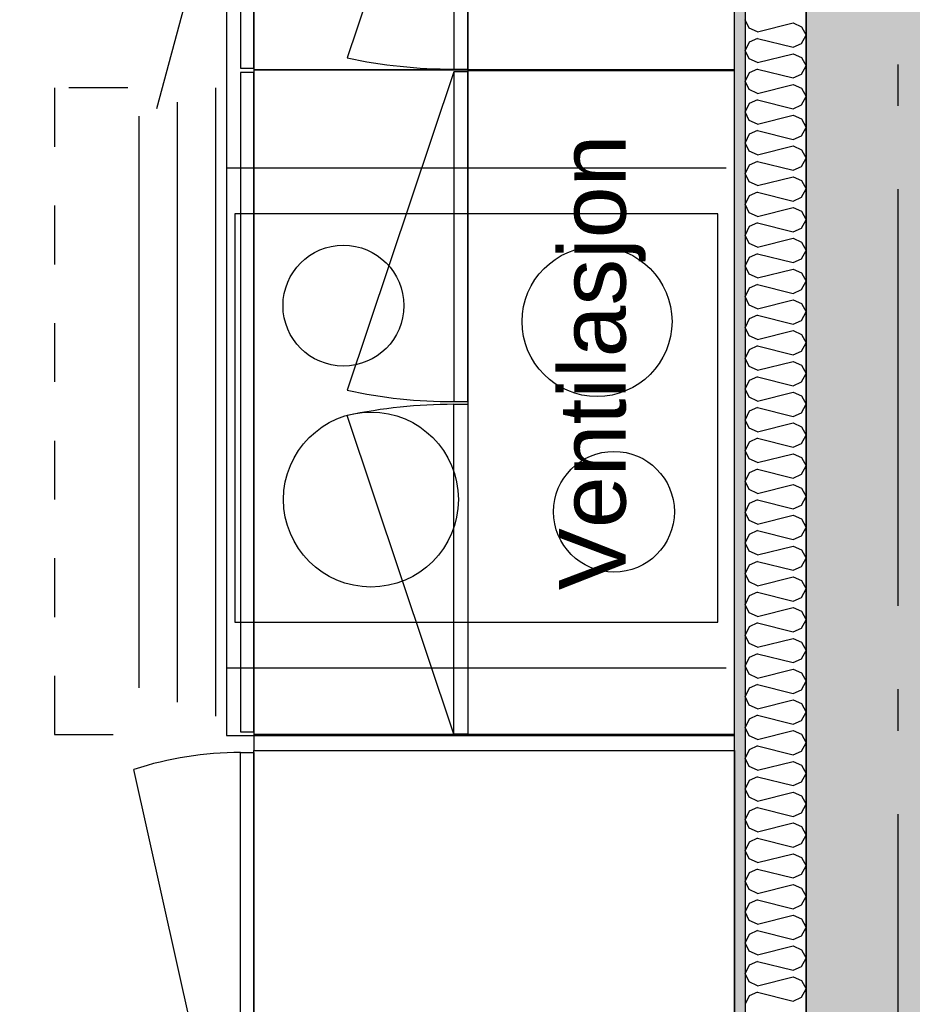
# Model space of a CAD drawing. Header units: millimetres. Extents: x -150 to 340931, y -1115 to 365939.
# Tile 149 of 253: x 293447 to 294519, y 354359 to 355541. Entities that reach past the tile are written whole.
import ezdxf
from ezdxf.enums import TextEntityAlignment as Align

# ---------------------------------------------------------------- set-up
doc = ezdxf.new("R2010")
doc.units = ezdxf.units.MM
doc.header["$LTSCALE"] = 0.5
doc.header["$MEASUREMENT"] = 0
for name, pattern in [('Akselinje', [1500, 1000, -200, 100, -200]), ('PLINE', [0]), ('Små Stiplet', [282.222222, 141.111111, -141.111111])]:
    doc.linetypes.add(name, pattern=pattern)
for name, color, linetype in [('0(Nye konstruksjoner)', 7, 'Continuous'), ('232- Ikke-bærende yttervegger (Skravur)(Nye konstruksjoner)', 7, 'Continuous'), ('232- Ikke-bærende yttervegger(Nye konstruksjoner)', 7, 'Continuous'), ('242- Ikke-bærende innervegger (Skravur)(Nye konstruksjoner)', 7, 'Continuous'), ('242- Ikke-bærende innervegger(Nye konstruksjoner)', 7, 'Continuous'), ('273- Kjøkkeninnredning(Nye konstruksjoner)', 7, 'Continuous'), ('82-- Modullinjer(Nye konstruksjoner)', 7, 'Continuous'), ('842-M___1_50 Målsetting bygning(Nye konstruksjoner)', 7, 'Continuous'), ('862- M___Nettoareal(Nye konstruksjoner)', 7, 'Continuous'), ('862- M___Nettoareal(Polylinje)(Nye konstruksjoner)', 7, 'Continuous'), ('862- M___Nettoareal(Tekst)(Nye konstruksjoner)', 7, 'Continuous'), ('878- Annen overflate_visuell informasjon(Nye konstruksjoner)', 7, 'Continuous')]:
    doc.layers.add(name, color=color, linetype=linetype)
doc.layers.add('236- Innvendig kledning og overflate(Nye konstruksjoner)', color=7, linetype='Continuous', lineweight=0)
doc.styles.add('GENERATED_STYLE_1', font='txt')
doc.styles.add('GENERATED_STYLE_3', font='arial.ttf')
doc.styles.add('GENERATED_STYLE_5', font='arial.ttf')
doc.dimstyles.new('GENERATED_STYLE__1', dxfattribs={"dimtxt": 100, "dimasz": 95, "dimexe": 0.18, "dimexo": 0.0625, "dimgap": 0, "dimtad": 1, "dimtih": 1, "dimtoh": 1, "dimdec": 0, "dimzin": 0, "dimdsep": 46, "dimtxsty": 'GENERATED_STYLE_3', "dimblk": 'ARROWHEAD_6', "dimblk1": 'ARROWHEAD_6', "dimblk2": 'ARROWHEAD_6', "dimcen": 0.09, "dimse1": 1, "dimse2": 1, "dimclrd": 256, "dimclre": 256, "dimclrt": 256, "dimadec": 1, "dimazin": 0, "dimtfac": 1, "dimtdec": 4, "dimtmove": 0, "dimatfit": 3, "dimfxl": 1, "dimtolj": 1, "dimtzin": 0, "dimarcsym": 0})

# ---------------------------------------------------------------- blocks, each defined once
blk = doc.blocks.new('LEILIGHET 7__2', base_point=(292118.6, 348580.7))
at = {"layer": '862- M___Nettoareal(Polylinje)(Nye konstruksjoner)', "linetype": 'PLINE', "flags": 128}
blk.add_lwpolyline([(294391, 356380.7), (286261, 356380.7), (286261, 348080.7), (289576, 348080.7), (289576, 349780.7), (294391, 349780.7)], close=True, dxfattribs=at)
at = {"layer": '862- M___Nettoareal(Tekst)(Nye konstruksjoner)', "style": 'GENERATED_STYLE_1'}
for tag, p in [('DUMMY_861', (288348.8, 358188.6)), ('ROOM_NAME', (287614.6, 358138.8)), ('DUMMY_862', (287614.6, 358000.4))]:
    blk.add_attdef(tag, text='', height=100, dxfattribs=at).set_placement(p, align=Align.TOP_LEFT)
blk = doc.blocks.new('STUE__37', base_point=(290949.5, 355025.2))
at = {"layer": '862- M___Nettoareal(Polylinje)(Nye konstruksjoner)', "linetype": 'PLINE', "flags": 128}
blk.add_lwpolyline([(289700, 349780.7), (294305, 349780.7), (294305, 356380.7), (289700, 356380.7), (289700, 355490.7), (289700, 354480.7)], close=True, dxfattribs=at)
at = {"layer": '862- M___Nettoareal(Tekst)(Nye konstruksjoner)', "style": 'GENERATED_STYLE_1'}
for tag, p in [('DUMMY_861', (291186.2, 355213.4)), ('ROOM_NAME', (290712.8, 355163.6)), ('DUMMY_862', (290712.8, 355025.2))]:
    blk.add_attdef(tag, text='', height=100, dxfattribs=at).set_placement(p, align=Align.TOP_LEFT)
blk = doc.blocks.new('Standard grid marker[85]', base_point=(294501, 363787.1))
at = {"layer": '82-- Modullinjer(Nye konstruksjoner)', "linetype": 'Akselinje'}
blk.add_line((294501, 363587.1), (294501, 339987.1), dxfattribs=at)
at = {"layer": '82-- Modullinjer(Nye konstruksjoner)', "style": 'GENERATED_STYLE_5'}
for tag, p in [('AC_MarkerText_1_0', (294501, 363963.5)), ('AC_MarkerText_1_1', (294501, 339713.5))]:
    blk.add_attdef(tag, text='', height=100, rotation=360, dxfattribs=at).set_placement(p, align=Align.TOP_CENTER)
blk = doc.blocks.new('7.01.05 Three Drawer unit[258]', base_point=(293728, 355480.7))
at = {"layer": '273- Kjøkkeninnredning(Nye konstruksjoner)', "linetype": 'PLINE'}
for p, q in [((293682, 355458.7), (293682, 354704.7)), ((293636, 355441.7), (293636, 354721.7)), ((293590, 355424.7), (293590, 354738.7))]:
    blk.add_line(p, q, dxfattribs=at)
at = {"layer": '273- Kjøkkeninnredning(Nye konstruksjoner)', "linetype": 'PLINE', "flags": 128}
for points in [[(293728, 355477.4), (293712, 355477.4), (293712, 354685.9), (293728, 354685.9)], [(293728, 355480.7), (293728, 354682.7), (294305, 354682.7), (294305, 355480.7)]]:
    blk.add_lwpolyline(points, close=True, dxfattribs=at)
blk = doc.blocks.new('7.06.01 Worktop[260]', base_point=(293695, 356380.7))
at = {"layer": '273- Kjøkkeninnredning(Nye konstruksjoner)', "linetype": 'PLINE'}
for p, q in [((293695, 356380.7), (293695, 354681.7)), ((294305, 356380.7), (293695, 356380.7)), ((294305, 354681.7), (294305, 356380.7)), ((293695, 354681.7), (294305, 354681.7))]:
    blk.add_line(p, q, dxfattribs=at)
blk = doc.blocks.new('Innebygget koketopp[261]', base_point=(293695, 354762.8))
at = {"layer": '273- Kjøkkeninnredning(Nye konstruksjoner)', "linetype": 'PLINE'}
for p, q in [((293695, 355362.8), (294295, 355362.8)), ((293695, 354762.8), (294295, 354762.8))]:
    blk.add_line(p, q, dxfattribs=at)
at = {"layer": '273- Kjøkkeninnredning(Nye konstruksjoner)', "linetype": 'PLINE', "flags": 128}
blk.add_lwpolyline([(293705, 354817.8), (294285, 354817.8), (294285, 355307.8), (293705, 355307.8)], close=True, dxfattribs=at)
at = {"layer": '273- Kjøkkeninnredning(Nye konstruksjoner)', "linetype": 'PLINE'}
for centre, radius in [((293835.5, 355197.5), 72.5), ((294140, 355178.4), 90), ((293868.6, 354964.8), 105), ((294160.3, 354950.1), 72.5)]:
    blk.add_circle(centre, radius, dxfattribs=at)
blk = doc.blocks.new('7.05.08 Cabinet for integrated fridge[263]', base_point=(293728, 354064.7))
at = {"layer": '273- Kjøkkeninnredning(Nye konstruksjoner)', "linetype": 'PLINE'}
blk.add_line((293712, 354067.1), (293584, 354640.8), dxfattribs=at)
at = {"layer": '273- Kjøkkeninnredning(Nye konstruksjoner)', "linetype": 'PLINE', "flags": 128}
for points in [[(293728, 354067.1), (293712, 354067.1), (293712, 354661.3), (293728, 354661.3)], [(293728, 354064.7), (293728, 354663.7), (294305, 354663.7), (294305, 354064.7)]]:
    blk.add_lwpolyline(points, close=True, dxfattribs=at)
at = {"layer": '273- Kjøkkeninnredning(Nye konstruksjoner)', "linetype": 'PLINE'}
blk.add_ellipse((293712, 354062.3), major_axis=(0, 599), ratio=0.825718, start_param=0, end_param=0.261799, dxfattribs=at)
blk = doc.blocks.new('7.01.21 Cabinet Side[264]', base_point=(293728, 354682.7))
at = {"layer": '273- Kjøkkeninnredning(Nye konstruksjoner)', "linetype": 'PLINE'}
for p, q in [((293728, 354682.7), (293728, 354663.7)), ((294305, 354682.7), (293728, 354682.7)), ((294305, 354663.7), (294305, 354682.7)), ((293728, 354663.7), (294305, 354663.7))]:
    blk.add_line(p, q, dxfattribs=at)
blk = doc.blocks.new('7.01.10 Corner bench 90[280]', base_point=(293405, 356380.7))
at = {"layer": '273- Kjøkkeninnredning(Nye konstruksjoner)', "linetype": 'PLINE'}
for p, q in [((293405, 356380.7), (293405, 355803.7)), ((294305, 356380.7), (293405, 356380.7)), ((294305, 355480.7), (294305, 356380.7)), ((293405, 355803.7), (293728, 355803.7)), ((293407, 355803.7), (293407, 355787.7)), ((293728, 355803.7), (293407, 355803.7)), ((293728, 355803.7), (293728, 355480.7)), ((293728, 355482.7), (293728, 355803.7)), ((293407, 355787.7), (293712, 355787.7)), ((293407, 355787.6), (293686, 355712.8)), ((293712, 355787.7), (293712, 355482.7)), ((293686, 355712.8), (293611.2, 355433.6)), ((293712, 355482.7), (293728, 355482.7)), ((293728, 355480.7), (294305, 355480.7))]:
    blk.add_line(p, q, dxfattribs=at)
blk = doc.blocks.new('7.04.02 Top Cabinet with 2 doors[282]', base_point=(293985, 355479.7))
at = {"layer": '273- Kjøkkeninnredning(Nye konstruksjoner)', "linetype": 'PLINE'}
for p, q in [((293968, 355478.1), (293840, 355095.9)), ((293968, 354683.3), (293840, 355065.5))]:
    blk.add_line(p, q, dxfattribs=at)
at = {"layer": '273- Kjøkkeninnredning(Nye konstruksjoner)', "linetype": 'PLINE', "flags": 128}
for points in [[(293985, 355478.1), (293968, 355478.1), (293968, 355082.3), (293985, 355082.3)], [(293985, 355479.7), (293985, 354681.7), (294305, 354681.7), (294305, 355479.7)], [(293985, 354683.3), (293968, 354683.3), (293968, 355079.1), (293985, 355079.1)]]:
    blk.add_lwpolyline(points, close=True, dxfattribs=at)
at = {"layer": '273- Kjøkkeninnredning(Nye konstruksjoner)', "linetype": 'PLINE'}
for centre, start_param, end_param in [((293968, 355481.3), 4.45059, 4.712389), ((293968, 354680.1), 1.570796, 1.832596)]:
    blk.add_ellipse(centre, major_axis=(494.6, 0), ratio=0.806704, start_param=start_param, end_param=end_param, dxfattribs=at)
blk = doc.blocks.new('7.04.01 Top Cabinet with 1 door[284]', base_point=(293985, 355878.7))
at = {"layer": '273- Kjøkkeninnredning(Nye konstruksjoner)', "linetype": 'PLINE'}
blk.add_line((293968, 355877.1), (293840, 355494.9), dxfattribs=at)
at = {"layer": '273- Kjøkkeninnredning(Nye konstruksjoner)', "linetype": 'PLINE', "flags": 128}
for points in [[(293985, 355878.7), (293985, 355479.7), (294305, 355479.7), (294305, 355878.7)], [(293985, 355877.1), (293968, 355877.1), (293968, 355481.3), (293985, 355481.3)]]:
    blk.add_lwpolyline(points, close=True, dxfattribs=at)
at = {"layer": '273- Kjøkkeninnredning(Nye konstruksjoner)', "linetype": 'PLINE'}
blk.add_ellipse((293968, 355880.3), major_axis=(494.6, 0), ratio=0.806704, start_param=4.45059, end_param=4.712389, dxfattribs=at)
blk = doc.blocks.new('*D774')
at = {"layer": '842-M___1_50 Målsetting bygning(Nye konstruksjoner)', "linetype": 'PLINE'}
for p, q in [((276294.5, 363585.1), (276294.5, 363772.6)), ((335668.8, 363585.1), (335668.8, 363772.6)), ((276344.5, 363728.9), (276244.5, 363628.9)), ((335618.8, 363628.9), (335718.8, 363728.9)), ((276219.5, 363678.9), (276294.5, 363678.9)), ((276294.5, 363678.9), (335668.8, 363678.9)), ((335668.8, 363678.9), (335743.8, 363678.9))]:
    blk.add_line(p, q, dxfattribs=at)
at = {"layer": '842-M___1_50 Målsetting bygning(Nye konstruksjoner)', "insert": (305772, 363698.9), "char_height": 100, "attachment_point": 7, "style": 'GENERATED_STYLE_3'}
blk.add_mtext('\\A1;{\\pql;\\fArial|b0|i0|c0|p0;\\W1.000000;59\xa0374}', dxfattribs=at)
blk = doc.blocks.new('ARROWHEAD_6')
at = {"linetype": 'Continuous'}
for p, q in [((-0.5, -0.5), (0.5, 0.5)), ((0, 0), (-1, 0))]:
    blk.add_line(p, q, dxfattribs=at)
blk = doc.blocks.new('*X1388')
at = {"layer": '242- Ikke-bærende innervegger (Skravur)(Nye konstruksjoner)', "linetype": 'PLINE'}
for p, q in [((294322.8, 355530.6), (294318, 355540.7)), ((294332.7, 355526.1), (294375.5, 355536.8)), ((294375.5, 355536.8), (294385.4, 355532.3)), ((294332.7, 355526.1), (294322.8, 355530.6)), ((294385.4, 355532.3), (294391, 355522.2)), ((294322.8, 355513.8), (294318, 355503.7)), ((294332.7, 355518.3), (294322.8, 355513.8)), ((294332.7, 355518.3), (294375.5, 355507.6)), ((294375.5, 355507.6), (294385.4, 355512.1)), ((294385.4, 355512.1), (294391, 355522.2)), ((294322.8, 355493.7), (294318, 355503.7)), ((294332.7, 355489.2), (294375.5, 355499.9)), ((294375.5, 355499.9), (294385.4, 355495.4)), ((294332.7, 355489.2), (294322.8, 355493.7)), ((294385.4, 355495.4), (294391, 355485.3)), ((294322.8, 355476.9), (294318, 355466.8)), ((294332.7, 355481.4), (294322.8, 355476.9)), ((294332.7, 355481.4), (294375.5, 355470.7)), ((294385.4, 355475.2), (294391, 355485.3)), ((294322.8, 355456.7), (294318, 355466.8)), ((294375.5, 355470.7), (294385.4, 355475.2)), ((294332.7, 355452.2), (294322.8, 355456.7)), ((294332.7, 355452.2), (294375.5, 355462.9)), ((294375.5, 355462.9), (294385.4, 355458.4)), ((294385.4, 355458.4), (294391, 355448.4)), ((294332.7, 355444.5), (294322.8, 355440)), ((294332.7, 355444.5), (294375.5, 355433.8)), ((294385.4, 355438.3), (294391, 355448.4)), ((294322.8, 355440), (294318, 355429.9)), ((294322.8, 355419.8), (294318, 355429.9)), ((294375.5, 355433.8), (294385.4, 355438.3)), ((294332.7, 355415.3), (294322.8, 355419.8)), ((294332.7, 355415.3), (294375.5, 355426)), ((294375.5, 355426), (294385.4, 355421.5)), ((294385.4, 355421.5), (294391, 355411.4)), ((294332.7, 355407.6), (294322.8, 355403.1)), ((294332.7, 355407.6), (294375.5, 355396.8)), ((294385.4, 355401.3), (294391, 355411.4)), ((294322.8, 355403.1), (294318, 355393)), ((294322.8, 355382.9), (294318, 355393)), ((294375.5, 355396.8), (294385.4, 355401.3)), ((294332.7, 355378.4), (294322.8, 355382.9)), ((294332.7, 355378.4), (294375.5, 355389.1)), ((294375.5, 355389.1), (294385.4, 355384.6)), ((294385.4, 355384.6), (294391, 355374.5)), ((294332.7, 355370.6), (294322.8, 355366.1)), ((294332.7, 355370.6), (294375.5, 355359.9)), ((294385.4, 355364.4), (294391, 355374.5)), ((294322.8, 355366.1), (294318, 355356)), ((294375.5, 355359.9), (294385.4, 355364.4)), ((294322.8, 355346), (294318, 355356)), ((294332.7, 355341.5), (294322.8, 355346)), ((294332.7, 355341.5), (294375.5, 355352.2)), ((294375.5, 355352.2), (294385.4, 355347.7)), ((294385.4, 355347.7), (294391, 355337.6)), ((294385.4, 355327.5), (294391, 355337.6)), ((294322.8, 355329.2), (294318, 355319.1)), ((294332.7, 355333.7), (294322.8, 355329.2)), ((294332.7, 355333.7), (294375.5, 355323)), ((294375.5, 355323), (294385.4, 355327.5)), ((294322.8, 355309), (294318, 355319.1)), ((294332.7, 355304.5), (294375.5, 355315.2)), ((294375.5, 355315.2), (294385.4, 355310.7)), ((294385.4, 355310.7), (294391, 355300.6)), ((294332.7, 355304.5), (294322.8, 355309)), ((294385.4, 355290.6), (294391, 355300.6)), ((294322.8, 355292.3), (294318, 355282.2)), ((294332.7, 355296.8), (294322.8, 355292.3)), ((294332.7, 355296.8), (294375.5, 355286.1)), ((294375.5, 355286.1), (294385.4, 355290.6)), ((294322.8, 355272.1), (294318, 355282.2)), ((294332.7, 355267.6), (294375.5, 355278.3)), ((294375.5, 355278.3), (294385.4, 355273.8)), ((294332.7, 355267.6), (294322.8, 355272.1)), ((294385.4, 355273.8), (294391, 355263.7)), ((294385.4, 355253.6), (294391, 355263.7)), ((294322.8, 355255.3), (294318, 355245.3)), ((294332.7, 355259.8), (294322.8, 355255.3)), ((294332.7, 355259.8), (294375.5, 355249.1)), ((294375.5, 355249.1), (294385.4, 355253.6)), ((294322.8, 355235.2), (294318, 355245.3)), ((294332.7, 355230.7), (294375.5, 355241.4)), ((294375.5, 355241.4), (294385.4, 355236.9)), ((294332.7, 355230.7), (294322.8, 355235.2)), ((294385.4, 355236.9), (294391, 355226.8)), ((294322.8, 355218.4), (294318, 355208.3)), ((294332.7, 355222.9), (294322.8, 355218.4)), ((294332.7, 355222.9), (294375.5, 355212.2)), ((294375.5, 355212.2), (294385.4, 355216.7)), ((294385.4, 355216.7), (294391, 355226.8)), ((294322.8, 355198.2), (294318, 355208.3)), ((294332.7, 355193.7), (294375.5, 355204.4)), ((294375.5, 355204.4), (294385.4, 355199.9)), ((294332.7, 355193.7), (294322.8, 355198.2)), ((294385.4, 355199.9), (294391, 355189.9)), ((294322.8, 355181.5), (294318, 355171.4)), ((294332.7, 355186), (294322.8, 355181.5)), ((294332.7, 355186), (294375.5, 355175.3)), ((294385.4, 355179.8), (294391, 355189.9)), ((294322.8, 355161.3), (294318, 355171.4)), ((294375.5, 355175.3), (294385.4, 355179.8)), ((294332.7, 355156.8), (294322.8, 355161.3)), ((294332.7, 355156.8), (294375.5, 355167.5)), ((294375.5, 355167.5), (294385.4, 355163)), ((294385.4, 355163), (294391, 355152.9)), ((294332.7, 355149.1), (294322.8, 355144.6)), ((294332.7, 355149.1), (294375.5, 355138.4)), ((294385.4, 355142.9), (294391, 355152.9)), ((294322.8, 355144.6), (294318, 355134.5)), ((294322.8, 355124.4), (294318, 355134.5)), ((294375.5, 355138.4), (294385.4, 355142.9)), ((294332.7, 355119.9), (294322.8, 355124.4)), ((294332.7, 355119.9), (294375.5, 355130.6)), ((294375.5, 355130.6), (294385.4, 355126.1)), ((294385.4, 355126.1), (294391, 355116)), ((294332.7, 355112.1), (294322.8, 355107.6)), ((294332.7, 355112.1), (294375.5, 355101.4)), ((294385.4, 355105.9), (294391, 355116)), ((294322.8, 355107.6), (294318, 355097.5)), ((294322.8, 355087.5), (294318, 355097.5)), ((294375.5, 355101.4), (294385.4, 355105.9)), ((294332.7, 355083), (294322.8, 355087.5)), ((294332.7, 355083), (294375.5, 355093.7)), ((294375.5, 355093.7), (294385.4, 355089.2)), ((294385.4, 355089.2), (294391, 355079.1)), ((294332.7, 355075.2), (294322.8, 355070.7)), ((294332.7, 355075.2), (294375.5, 355064.5)), ((294385.4, 355069), (294391, 355079.1)), ((294322.8, 355070.7), (294318, 355060.6)), ((294375.5, 355064.5), (294385.4, 355069)), ((294322.8, 355050.5), (294318, 355060.6)), ((294332.7, 355046), (294322.8, 355050.5)), ((294332.7, 355046), (294375.5, 355056.7)), ((294375.5, 355056.7), (294385.4, 355052.2)), ((294385.4, 355052.2), (294391, 355042.2)), ((294385.4, 355032.1), (294391, 355042.2)), ((294322.8, 355033.8), (294318, 355023.7)), ((294332.7, 355038.3), (294322.8, 355033.8)), ((294332.7, 355038.3), (294375.5, 355027.6)), ((294375.5, 355027.6), (294385.4, 355032.1)), ((294322.8, 355013.6), (294318, 355023.7)), ((294332.7, 355009.1), (294375.5, 355019.8)), ((294375.5, 355019.8), (294385.4, 355015.3)), ((294385.4, 355015.3), (294391, 355005.2)), ((294332.7, 355009.1), (294322.8, 355013.6)), ((294385.4, 354995.1), (294391, 355005.2)), ((294322.8, 354996.8), (294318, 354986.8)), ((294332.7, 355001.3), (294322.8, 354996.8)), ((294332.7, 355001.3), (294375.5, 354990.6)), ((294375.5, 354990.6), (294385.4, 354995.1)), ((294322.8, 354976.7), (294318, 354986.8)), ((294332.7, 354972.2), (294375.5, 354982.9)), ((294375.5, 354982.9), (294385.4, 354978.4)), ((294332.7, 354972.2), (294322.8, 354976.7)), ((294385.4, 354978.4), (294391, 354968.3)), ((294385.4, 354958.2), (294391, 354968.3)), ((294322.8, 354959.9), (294318, 354949.8)), ((294332.7, 354964.4), (294322.8, 354959.9)), ((294332.7, 354964.4), (294375.5, 354953.7)), ((294375.5, 354953.7), (294385.4, 354958.2)), ((294322.8, 354939.7), (294318, 354949.8)), ((294332.7, 354935.2), (294375.5, 354946)), ((294375.5, 354946), (294385.4, 354941.5)), ((294332.7, 354935.2), (294322.8, 354939.7)), ((294385.4, 354941.5), (294391, 354931.4)), ((294322.8, 354923), (294318, 354912.9)), ((294332.7, 354927.5), (294322.8, 354923)), ((294332.7, 354927.5), (294375.5, 354916.8)), ((294375.5, 354916.8), (294385.4, 354921.3)), ((294385.4, 354921.3), (294391, 354931.4)), ((294322.8, 354902.8), (294318, 354912.9)), ((294332.7, 354898.3), (294375.5, 354909)), ((294375.5, 354909), (294385.4, 354904.5)), ((294332.7, 354898.3), (294322.8, 354902.8)), ((294385.4, 354904.5), (294391, 354894.4)), ((294322.8, 354886.1), (294318, 354876)), ((294332.7, 354890.6), (294322.8, 354886.1)), ((294332.7, 354890.6), (294375.5, 354879.9)), ((294385.4, 354884.4), (294391, 354894.4)), ((294322.8, 354865.9), (294318, 354876)), ((294375.5, 354879.9), (294385.4, 354884.4)), ((294332.7, 354861.4), (294322.8, 354865.9)), ((294332.7, 354861.4), (294375.5, 354872.1)), ((294375.5, 354872.1), (294385.4, 354867.6)), ((294385.4, 354867.6), (294391, 354857.5)), ((294332.7, 354853.6), (294322.8, 354849.1)), ((294332.7, 354853.6), (294375.5, 354842.9)), ((294385.4, 354847.4), (294391, 354857.5)), ((294322.8, 354849.1), (294318, 354839)), ((294322.8, 354829), (294318, 354839)), ((294375.5, 354842.9), (294385.4, 354847.4)), ((294332.7, 354824.5), (294322.8, 354829)), ((294332.7, 354824.5), (294375.5, 354835.2)), ((294375.5, 354835.2), (294385.4, 354830.7)), ((294385.4, 354830.7), (294391, 354820.6)), ((294332.7, 354816.7), (294322.8, 354812.2)), ((294332.7, 354816.7), (294375.5, 354806)), ((294385.4, 354810.5), (294391, 354820.6)), ((294322.8, 354812.2), (294318, 354802.1)), ((294322.8, 354792), (294318, 354802.1)), ((294375.5, 354806), (294385.4, 354810.5)), ((294332.7, 354787.5), (294322.8, 354792)), ((294332.7, 354787.5), (294375.5, 354798.2)), ((294375.5, 354798.2), (294385.4, 354793.7)), ((294385.4, 354793.7), (294391, 354783.7)), ((294332.7, 354779.8), (294322.8, 354775.3)), ((294332.7, 354779.8), (294375.5, 354769.1)), ((294385.4, 354773.6), (294391, 354783.7)), ((294322.8, 354775.3), (294318, 354765.2)), ((294375.5, 354769.1), (294385.4, 354773.6)), ((294322.8, 354755.1), (294318, 354765.2)), ((294332.7, 354750.6), (294322.8, 354755.1)), ((294332.7, 354750.6), (294375.5, 354761.3)), ((294375.5, 354761.3), (294385.4, 354756.8)), ((294385.4, 354756.8), (294391, 354746.7)), ((294385.4, 354736.6), (294391, 354746.7)), ((294322.8, 354738.4), (294318, 354728.3)), ((294332.7, 354742.9), (294322.8, 354738.4)), ((294332.7, 354742.9), (294375.5, 354732.1)), ((294375.5, 354732.1), (294385.4, 354736.6)), ((294322.8, 354718.2), (294318, 354728.3)), ((294332.7, 354713.7), (294375.5, 354724.4)), ((294375.5, 354724.4), (294385.4, 354719.9)), ((294385.4, 354719.9), (294391, 354709.8)), ((294332.7, 354713.7), (294322.8, 354718.2)), ((294385.4, 354699.7), (294391, 354709.8)), ((294322.8, 354701.4), (294318, 354691.3)), ((294332.7, 354705.9), (294322.8, 354701.4)), ((294332.7, 354705.9), (294375.5, 354695.2)), ((294375.5, 354695.2), (294385.4, 354699.7)), ((294322.8, 354681.3), (294318, 354691.3)), ((294332.7, 354676.8), (294375.5, 354687.5)), ((294375.5, 354687.5), (294385.4, 354683)), ((294332.7, 354676.8), (294322.8, 354681.3)), ((294385.4, 354683), (294391, 354672.9)), ((294385.4, 354662.8), (294391, 354672.9)), ((294322.8, 354664.5), (294318, 354654.4)), ((294332.7, 354669), (294322.8, 354664.5)), ((294332.7, 354669), (294375.5, 354658.3)), ((294375.5, 354658.3), (294385.4, 354662.8)), ((294322.8, 354644.3), (294318, 354654.4)), ((294332.7, 354639.8), (294375.5, 354650.5)), ((294375.5, 354650.5), (294385.4, 354646)), ((294332.7, 354639.8), (294322.8, 354644.3)), ((294385.4, 354646), (294391, 354635.9)), ((294322.8, 354627.6), (294318, 354617.5)), ((294332.7, 354632.1), (294322.8, 354627.6)), ((294332.7, 354632.1), (294375.5, 354621.4)), ((294375.5, 354621.4), (294385.4, 354625.9)), ((294385.4, 354625.9), (294391, 354635.9)), ((294322.8, 354607.4), (294318, 354617.5)), ((294332.7, 354602.9), (294375.5, 354613.6)), ((294375.5, 354613.6), (294385.4, 354609.1)), ((294332.7, 354602.9), (294322.8, 354607.4)), ((294385.4, 354609.1), (294391, 354599)), ((294322.8, 354590.6), (294318, 354580.6)), ((294332.7, 354595.1), (294322.8, 354590.6)), ((294332.7, 354595.1), (294375.5, 354584.4)), ((294385.4, 354588.9), (294391, 354599)), ((294322.8, 354570.5), (294318, 354580.6)), ((294375.5, 354584.4), (294385.4, 354588.9)), ((294332.7, 354566), (294322.8, 354570.5)), ((294332.7, 354566), (294375.5, 354576.7)), ((294375.5, 354576.7), (294385.4, 354572.2)), ((294385.4, 354572.2), (294391, 354562.1)), ((294332.7, 354558.2), (294322.8, 354553.7)), ((294332.7, 354558.2), (294375.5, 354547.5)), ((294385.4, 354552), (294391, 354562.1)), ((294322.8, 354553.7), (294318, 354543.6)), ((294322.8, 354533.5), (294318, 354543.6)), ((294375.5, 354547.5), (294385.4, 354552)), ((294332.7, 354529), (294322.8, 354533.5)), ((294332.7, 354529), (294375.5, 354539.7)), ((294375.5, 354539.7), (294385.4, 354535.2)), ((294385.4, 354535.2), (294391, 354525.2)), ((294332.7, 354521.3), (294322.8, 354516.8)), ((294332.7, 354521.3), (294375.5, 354510.6)), ((294385.4, 354515.1), (294391, 354525.2)), ((294322.8, 354516.8), (294318, 354506.7)), ((294322.8, 354496.6), (294318, 354506.7)), ((294375.5, 354510.6), (294385.4, 354515.1)), ((294332.7, 354492.1), (294322.8, 354496.6)), ((294332.7, 354492.1), (294375.5, 354502.8)), ((294375.5, 354502.8), (294385.4, 354498.3)), ((294385.4, 354498.3), (294391, 354488.2)), ((294332.7, 354484.4), (294322.8, 354479.9)), ((294332.7, 354484.4), (294375.5, 354473.7)), ((294385.4, 354478.2), (294391, 354488.2)), ((294322.8, 354479.9), (294318, 354469.8)), ((294375.5, 354473.7), (294385.4, 354478.2)), ((294322.8, 354459.7), (294318, 354469.8)), ((294332.7, 354455.2), (294322.8, 354459.7)), ((294332.7, 354455.2), (294375.5, 354465.9)), ((294375.5, 354465.9), (294385.4, 354461.4)), ((294385.4, 354461.4), (294391, 354451.3)), ((294385.4, 354441.2), (294391, 354451.3)), ((294322.8, 354442.9), (294318, 354432.8)), ((294332.7, 354447.4), (294322.8, 354442.9)), ((294332.7, 354447.4), (294375.5, 354436.7)), ((294375.5, 354436.7), (294385.4, 354441.2)), ((294322.8, 354422.8), (294318, 354432.8)), ((294332.7, 354418.3), (294375.5, 354429)), ((294375.5, 354429), (294385.4, 354424.5)), ((294385.4, 354424.5), (294391, 354414.4)), ((294332.7, 354418.3), (294322.8, 354422.8)), ((294385.4, 354404.3), (294391, 354414.4)), ((294322.8, 354406), (294318, 354395.9)), ((294332.7, 354410.5), (294322.8, 354406)), ((294332.7, 354410.5), (294375.5, 354399.8)), ((294375.5, 354399.8), (294385.4, 354404.3)), ((294322.8, 354385.8), (294318, 354395.9)), ((294332.7, 354381.3), (294375.5, 354392)), ((294375.5, 354392), (294385.4, 354387.5)), ((294332.7, 354381.3), (294322.8, 354385.8)), ((294385.4, 354387.5), (294391, 354377.5)), ((294385.4, 354367.4), (294391, 354377.5)), ((294322.8, 354369.1), (294318, 354359)), ((294332.7, 354373.6), (294322.8, 354369.1)), ((294332.7, 354373.6), (294375.5, 354362.9)), ((294375.5, 354362.9), (294385.4, 354367.4))]:
    blk.add_line(p, q, dxfattribs=at)

msp = doc.modelspace()

# ---------------------------------------------------------------- hatches: boundary and pattern name
at = {"layer": '232- Ikke-bærende yttervegger (Skravur)(Nye konstruksjoner)', "linetype": 'Continuous'}
h = msp.add_hatch(dxfattribs=at)
h.set_pattern_fill('Betong_strukturell', color=256, style=0, pattern_type=2)
h.set_pattern_definition([(90.00001, (0, 0), (311.76916, 6e-05), [30, -150]), (90.00001, (-155.9, 90), (311.76916, 6e-05), [30, -150]), (150.00001, (0, 0), (155.88452, 270.00004), [30, -150]), (150.00001, (-4e-05, 180), (155.88452, 270.00004), [30, -150]), (210.00001, (-6e-06, 30), (-155.88463, 269.99998), [30, -150]), (210.00001, (-4e-05, 210), (-155.88463, 269.99998), [30, -150]), (90.000012, (-30, -6e-06), (60.000002, 1.2e-05), [0, -60.000002, 0, -90.000004]), (135.000012, (-30, 30), (42.4264, 42.426417), [0, -45.000002, 0, -75.000003])])
h.paths.add_polyline_path([(294391, 356590.6), (294391, 347870.7), (294611, 347870.7), (294611, 356590.6)])
at = {"layer": '242- Ikke-bærende innervegger (Skravur)(Nye konstruksjoner)', "linetype": 'Continuous'}
h = msp.add_hatch(dxfattribs=at)
h.set_pattern_fill('Prikker_tett', color=256, style=0, pattern_type=2)
h.set_pattern_definition([(0, (0, 0), (0, 43.30127), [0, -25]), (0, (12.5, 21.65), (0, 43.30127), [0, -25])])
h.paths.add_polyline_path([(294305, 356380.7), (294305, 349780.7), (294318, 349780.7), (294318, 356380.7)])

# ---------------------------------------------------------------- linework, layer by layer
at = {"layer": '232- Ikke-bærende yttervegger(Nye konstruksjoner)', "linetype": 'PLINE', "flags": 128}
msp.add_lwpolyline([(294391, 356590.6), (294391, 347870.7)], dxfattribs=at)
at = {"layer": '236- Innvendig kledning og overflate(Nye konstruksjoner)', "linetype": 'PLINE', "flags": 128}
msp.add_lwpolyline([(294305, 356380.7), (294305, 349780.7)], dxfattribs=at)
at = {"layer": '242- Ikke-bærende innervegger(Nye konstruksjoner)', "linetype": 'PLINE'}
msp.add_line((294318, 356380.7), (294318, 349780.7), dxfattribs=at)
at = {"layer": '242- Ikke-bærende innervegger(Nye konstruksjoner)', "linetype": 'PLINE', "flags": 128}
msp.add_lwpolyline([(294391, 349780.7), (294391, 356380.7)], dxfattribs=at)
at = {"layer": '878- Annen overflate_visuell informasjon(Nye konstruksjoner)', "linetype": 'Små Stiplet'}
msp.add_lwpolyline([(293576.5, 355458.7), (293488.7, 355458.7), (293488.7, 354682.7), (293599.5, 354682.7)], dxfattribs=at)

# ---------------------------------------------------------------- block references
at = {"layer": '242- Ikke-bærende innervegger(Nye konstruksjoner)'}
msp.add_blockref('*X1388', (0, 0), dxfattribs=at)
at = {"layer": '273- Kjøkkeninnredning(Nye konstruksjoner)', "linetype": 'PLINE'}
for name, p in [('7.01.10 Corner bench 90[280]', (293405, 356380.7)), ('7.06.01 Worktop[260]', (293695, 356380.7)), ('7.04.01 Top Cabinet with 1 door[284]', (293985, 355878.7)), ('7.01.05 Three Drawer unit[258]', (293728, 355480.7)), ('7.04.02 Top Cabinet with 2 doors[282]', (293985, 355479.7)), ('Innebygget koketopp[261]', (293695, 354762.8)), ('7.01.21 Cabinet Side[264]', (293728, 354682.7)), ('7.05.08 Cabinet for integrated fridge[263]', (293728, 354064.7))]:
    msp.add_blockref(name, p, dxfattribs=at)
at = {"layer": '82-- Modullinjer(Nye konstruksjoner)', "linetype": 'PLINE'}
msp.add_blockref('Standard grid marker[85]', (294501, 363787.1), dxfattribs=at)
at = {"layer": '862- M___Nettoareal(Nye konstruksjoner)', "linetype": 'Continuous'}
for name, p in [('LEILIGHET 7__2', (292118.6, 348580.7)), ('STUE__37', (290949.5, 355025.2))]:
    msp.add_blockref(name, p, dxfattribs=at)

# ---------------------------------------------------------------- texts
at = {"layer": '0(Nye konstruksjoner)', "linetype": 'Continuous', "insert": (294198.5, 355129.3), "char_height": 80, "attachment_point": 8, "rotation": 89.9999, "style": 'GENERATED_STYLE_3'}
msp.add_mtext('\\A1;{\\pqc;\\fArial|b0|i0|c0|p0;\\W1.000000;Ventilasjon}', dxfattribs=at)

# ---------------------------------------------------------------- dimensions: what is measured, and where the dimension line sits
at = {"layer": '842-M___1_50 Målsetting bygning(Nye konstruksjoner)', "linetype": 'Continuous'}
dim = msp.add_linear_dim(base=(335668.8, 363678.9), p1=(276294.5, 358685.2), p2=(335668.8, 339845.1), dimstyle='GENERATED_STYLE__1', dxfattribs=at)
dim.commit()
dim.dimension.update_dxf_attribs({"geometry": '*D774', "text_midpoint": (305981.5, 363748.9), "dimtype": 160})

doc.saveas('drawing.dxf')
